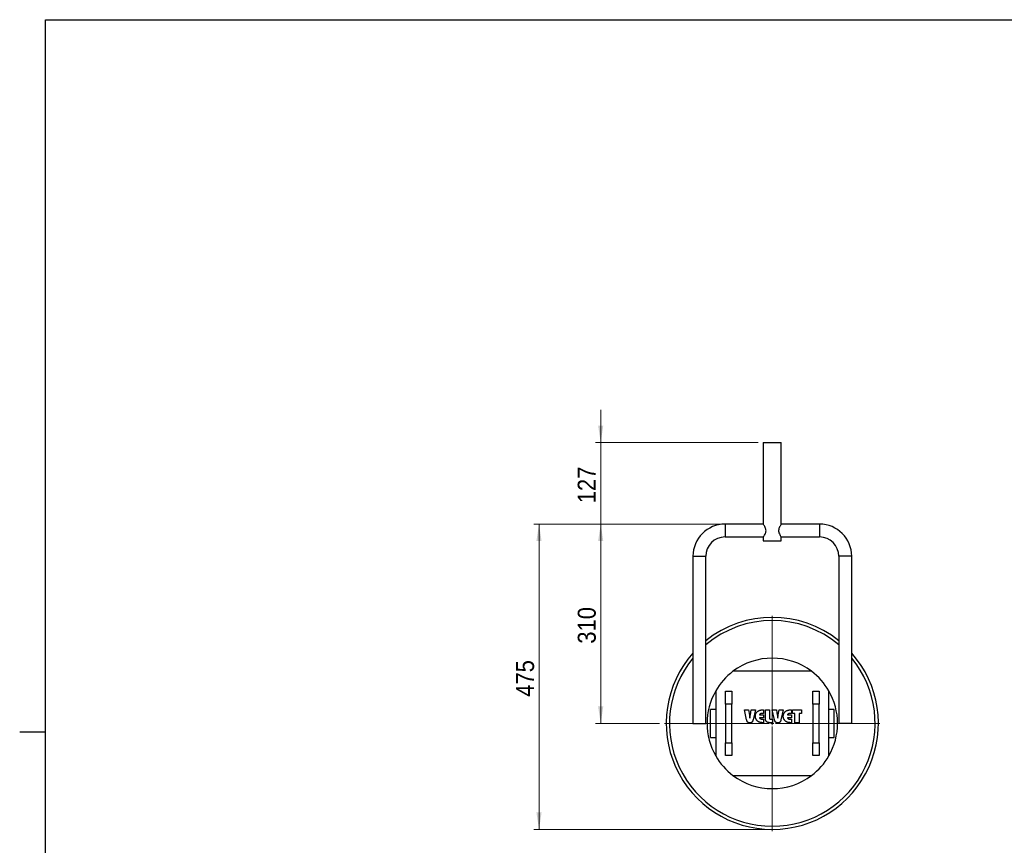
# Model space of a CAD drawing. Header units: millimetres. Extents: x 5 to 415, y 5 to 292.
# Tile 2 of 3: x 5 to 196, y 126 to 287. Entities that reach past the tile are written whole.
import ezdxf

# ---------------------------------------------------------------- set-up
doc = ezdxf.new("R2010")
doc.units = ezdxf.units.MM
doc.linetypes.add('SLD-Continua', pattern=[0])
doc.styles.add('SLDTEXTSTYLE0', font='GOTHIC.TTF', dxfattribs={"width": 0.913})
doc.dimstyles.new('SLDDIMSTYLE0', dxfattribs={"dimtxt": 3.5, "dimasz": 3.302, "dimexe": 0, "dimexo": 0.0625, "dimgap": 0.875, "dimtad": 1, "dimlfac": 8, "dimrnd": 1e-09, "dimzin": 12, "dimdsep": 46, "dimtxsty": 'SLDTEXTSTYLE0', "dimsah": 1, "dimcen": 0.09, "dimadec": 0, "dimazin": 3, "dimtfac": 1, "dimtofl": 0, "dimtmove": 0, "dimatfit": 3, "dimfxl": 1, "dimfrac": 2, "dimtolj": 1, "dimtzin": 12, "dimarcsym": 0})
doc.dimstyles.new('SLDDIMSTYLE1', dxfattribs={"dimtxt": 3.5, "dimasz": 3.302, "dimexe": 0, "dimexo": 0.0625, "dimgap": 0.875, "dimtad": 1, "dimlfac": 8, "dimrnd": 1e-09, "dimzin": 12, "dimdsep": 46, "dimtxsty": 'SLDTEXTSTYLE0', "dimsah": 1, "dimcen": 0.09, "dimadec": 0, "dimazin": 3, "dimtfac": 1, "dimtmove": 0, "dimatfit": 0, "dimfxl": 1, "dimfrac": 2, "dimtolj": 1, "dimtzin": 12, "dimarcsym": 0})

# ---------------------------------------------------------------- blocks, each defined once
blk = doc.blocks.new('_D_8')
at = {"color": 7, "linetype": 'SLD-Continua', "lineweight": 0}
for p, q in [((118, 204.78), (118, 211.13)), ((148.62, 204.78), (117, 204.78)), ((118, 204.78), (118, 188.9)), ((141.18, 188.9), (117, 188.9)), ((118, 188.9), (118, 182.55))]:
    blk.add_line(p, q, dxfattribs=at)
at = {"color": 7, "linetype": 'SLD-Continua', "lineweight": 18}
for points in [[(118, 204.78), (118.5, 208.08), (117.49, 208.08)], [(118, 188.9), (117.49, 185.6), (118.5, 185.6)]]:
    blk.add_solid(points, dxfattribs=at)
at = {"color": 7, "linetype": 'SLD-Continua', "lineweight": 18, "insert": (113.53, 192.96), "char_height": 3.5, "attachment_point": 1, "rotation": 90, "style": 'SLDTEXTSTYLE0'}
blk.add_mtext('127', dxfattribs=at)
blk = doc.blocks.new('_D_9')
at = {"color": 7, "linetype": 'SLD-Continua', "lineweight": 0}
for p, q in [((141.18, 188.9), (117, 188.9)), ((118, 188.9), (118, 150.15)), ((129.43, 150.15), (117, 150.15))]:
    blk.add_line(p, q, dxfattribs=at)
at = {"color": 7, "linetype": 'SLD-Continua', "lineweight": 18}
for points in [[(118, 188.9), (117.49, 185.6), (118.5, 185.6)], [(118, 150.15), (118.5, 153.45), (117.49, 153.45)]]:
    blk.add_solid(points, dxfattribs=at)
at = {"color": 7, "linetype": 'SLD-Continua', "lineweight": 18, "insert": (113.53, 165.65), "char_height": 3.5, "attachment_point": 1, "rotation": 90, "style": 'SLDTEXTSTYLE0'}
blk.add_mtext('310', dxfattribs=at)
blk = doc.blocks.new('_D_10')
at = {"color": 7, "linetype": 'SLD-Continua', "lineweight": 0}
for p, q in [((141.18, 188.9), (105, 188.9)), ((106, 188.9), (106, 129.53)), ((150.37, 129.53), (105, 129.53))]:
    blk.add_line(p, q, dxfattribs=at)
at = {"color": 7, "linetype": 'SLD-Continua', "lineweight": 18}
for points in [[(106, 188.9), (105.49, 185.6), (106.5, 185.6)], [(106, 129.53), (106.5, 132.83), (105.49, 132.83)]]:
    blk.add_solid(points, dxfattribs=at)
at = {"color": 7, "linetype": 'SLD-Continua', "lineweight": 18, "insert": (101.53, 155.33), "char_height": 3.5, "attachment_point": 1, "rotation": 90, "style": 'SLDTEXTSTYLE0'}
blk.add_mtext('475', dxfattribs=at)
blk = doc.blocks.new('SW_CENTERMARKSYMBOL_3')
at = {"color": 0, "linetype": 'SLD-Continua', "lineweight": 18}
for p, q in [((0, 0.625), (0, 20.9375)), ((-0.625, 0), (-20.9375, 0)), ((0, 0), (-0.3125, 0)), ((0, 0), (0, 0.3125)), ((0, 0), (0, -0.3125)), ((0, 0), (0.3125, 0)), ((0.625, 0), (20.9375, 0)), ((0, -0.625), (0, -20.9375))]:
    blk.add_line(p, q, dxfattribs=at)

msp = doc.modelspace()

# ---------------------------------------------------------------- linework, layer by layer
at = {"color": 7, "linetype": 'SLD-Continua', "lineweight": 25}
for p, q in [((10, 10), (10, 287)), ((10, 287), (410, 287)), ((149.6211, 204.776), (149.6211, 188.8913)), ((149.6211, 204.776), (153.1211, 204.776)), ((153.1211, 188.8932), (153.1211, 204.776)), ((149.6211, 188.901), (142.1836, 188.901)), ((142.1836, 188.901), (142.1836, 186.401)), ((160.5586, 188.901), (153.1156, 188.901)), ((160.5586, 188.901), (160.5586, 186.401)), ((142.1836, 186.401), (149.6266, 186.401)), ((149.6211, 186.4087), (149.6211, 185.651)), ((153.1211, 185.651), (153.1211, 186.4106)), ((153.1211, 186.401), (160.5586, 186.401)), ((149.6211, 185.651), (153.1211, 185.651)), ((135.9336, 182.651), (135.9336, 150.151)), ((135.9336, 182.651), (138.4336, 182.651)), ((138.4336, 150.151), (138.4336, 182.651)), ((164.3086, 182.651), (164.3086, 150.151)), ((166.8086, 182.651), (164.3086, 182.651)), ((166.8086, 150.151), (166.8086, 182.651)), ((159.0168, 160.276), (143.7254, 160.276)), ((140.3711, 156.4733), (140.3711, 143.8286)), ((142.2461, 153.901), (142.2461, 156.401)), ((142.2461, 156.401), (143.4961, 156.401)), ((143.4961, 156.401), (143.4961, 153.901)), ((159.2461, 153.901), (159.2461, 156.401)), ((159.2461, 156.401), (160.4961, 156.401)), ((160.4961, 156.401), (160.4961, 153.901)), ((162.3711, 143.8286), (162.3711, 156.4733)), ((143.4961, 153.901), (142.2461, 153.901)), ((142.2461, 153.901), (142.2461, 146.401)), ((143.4961, 146.401), (143.4961, 153.901)), ((160.4961, 153.901), (159.2461, 153.901)), ((159.2461, 153.901), (159.2461, 146.401)), ((160.4961, 146.401), (160.4961, 153.901)), ((140.3711, 152.8697), (139.3711, 152.8697)), ((139.3711, 150.151), (139.3711, 152.8697)), ((145.9379, 152.7861), (146.7361, 152.7861)), ((146.382, 150.8232), (145.9379, 152.7861)), ((146.7361, 152.7861), (146.9109, 151.7839)), ((147.0974, 151.7859), (147.2686, 152.7861)), ((147.2686, 152.7861), (148.0761, 152.7861)), ((148.0761, 152.7861), (147.6227, 150.8232)), ((148.8691, 151.8322), (149.655, 151.8322)), ((149.655, 152.0953), (149.5039, 152.0953)), ((149.5897, 152.7861), (149.655, 152.7861)), ((149.655, 152.7861), (149.655, 152.0953)), ((149.655, 151.8322), (149.655, 151.2401)), ((150.0168, 152.7861), (150.8063, 152.7861)), ((150.0168, 151.1676), (150.0168, 152.7861)), ((150.8063, 152.7861), (150.8063, 151.2221)), ((151.3655, 152.7861), (152.1637, 152.7861)), ((151.8096, 150.8232), (151.3655, 152.7861)), ((152.1637, 152.7861), (152.3385, 151.7839)), ((152.5251, 151.7859), (152.6962, 152.7861)), ((152.6962, 152.7861), (153.5037, 152.7861)), ((153.5037, 152.7861), (153.0504, 150.8232)), ((154.2968, 151.8322), (155.0826, 151.8322)), ((155.0826, 152.0953), (154.9315, 152.0953)), ((155.0174, 152.7861), (155.0826, 152.7861)), ((155.0826, 152.7861), (155.0826, 152.0953)), ((155.0826, 151.8322), (155.0826, 151.2401)), ((155.3129, 152.7861), (157.0234, 152.7861)), ((155.3129, 152.0953), (155.3129, 152.7861)), ((155.7734, 152.0953), (155.3129, 152.0953)), ((155.7734, 150.2861), (155.7734, 152.0953)), ((156.5629, 152.0953), (156.5629, 150.2861)), ((157.0234, 152.0953), (156.5629, 152.0953)), ((157.0234, 152.7861), (157.0234, 152.0953)), ((163.3711, 152.8697), (162.3711, 152.8697)), ((163.3711, 150.151), (163.3711, 152.8697)), ((135.9336, 150.151), (138.4336, 150.151)), ((139.3711, 147.4322), (139.3711, 150.151)), ((146.9926, 151.2164), (146.9998, 151.1589)), ((149.655, 151.2401), (148.8655, 151.2401)), ((149.5039, 150.9769), (149.655, 150.9769)), ((149.655, 150.2861), (149.5897, 150.2861)), ((149.655, 150.9769), (149.655, 150.2861)), ((151.4313, 150.2861), (150.942, 150.2861)), ((151.0551, 150.9769), (151.4313, 150.9769)), ((151.4313, 150.9769), (151.4313, 150.2861)), ((152.4202, 151.2164), (152.4274, 151.1589)), ((155.0826, 151.2401), (154.2932, 151.2401)), ((154.9315, 150.9769), (155.0826, 150.9769)), ((155.0826, 150.2861), (155.0174, 150.2861)), ((155.0826, 150.9769), (155.0826, 150.2861)), ((156.5629, 150.2861), (155.7734, 150.2861)), ((163.3711, 147.4322), (163.3711, 150.151)), ((166.8086, 150.151), (164.3086, 150.151)), ((4.999, 148.5), (10.001, 148.5)), ((139.3711, 147.4322), (140.3711, 147.4322)), ((142.2461, 146.401), (143.4961, 146.401)), ((142.2461, 143.901), (142.2461, 146.401)), ((143.4961, 146.401), (143.4961, 143.901)), ((159.2461, 146.401), (160.4961, 146.401)), ((159.2461, 143.901), (159.2461, 146.401)), ((160.4961, 146.401), (160.4961, 143.901)), ((162.3711, 147.4322), (163.3711, 147.4322)), ((143.4961, 143.901), (142.2461, 143.901)), ((160.4961, 143.901), (159.2461, 143.901)), ((143.7254, 140.026), (159.0168, 140.026))]:
    msp.add_line(p, q, dxfattribs=at)
for centre, radius, start, end in [((142.1836, 182.651), 6.25, 90, 180), ((160.5586, 182.651), 6.25, 0, 90), ((142.1836, 182.651), 3.75, 90, 180), ((160.5586, 182.651), 3.75, 0, 90), ((151.3711, 150.151), 20.625, 51.150805, 128.849195), ((151.3711, 150.151), 20, 49.693597, 130.306403), ((151.3711, 150.151), 20.625, 138.459301, 270), ((151.3711, 150.151), 20, 140.522562, 270), ((151.3711, 150.151), 12.6875, 52.942349, 127.057651), ((151.3711, 150.151), 20.625, 270, 41.540699), ((151.3711, 150.151), 20, 270, 39.477438), ((151.3711, 150.151), 12.6875, 127.057651, 150.111303), ((151.3711, 150.151), 12.6875, 29.888697, 52.942349), ((151.3711, 150.151), 12.6875, 150.111303, 209.888697), ((151.3711, 150.151), 12.6875, 330.111303, 29.888697), ((151.3711, 150.151), 12.6875, 209.888697, 232.942349), ((151.3711, 150.151), 12.6875, 307.057651, 330.111303), ((151.3711, 150.151), 12.6875, 232.942349, 307.057651)]:
    msp.add_arc(centre, radius, start, end, dxfattribs=at)
for points, knots in [([(149.6267, 186.4087), (149.6291, 186.4121), (149.6345, 186.4195), (149.7246, 186.5482), (149.8678, 186.7705), (150.0294, 187.0736), (150.1433, 187.4319), (150.1548, 187.7776), (150.0694, 188.1292), (149.9133, 188.4562), (149.7484, 188.7192), (149.6371, 188.8788), (149.6308, 188.8875), (149.628, 188.8913)], [0, 0, 0, 0, 0.07023379, 0.15501125, 0.24933221, 0.3610332, 0.4474861, 0.53466073, 0.60824405, 0.71726083, 0.82878989, 0.92369852, 1, 1, 1, 1]), ([(153.1156, 188.8932), (153.1132, 188.8898), (153.1078, 188.8824), (153.0176, 188.7537), (152.8744, 188.5314), (152.7129, 188.2283), (152.5989, 187.87), (152.5875, 187.5243), (152.6728, 187.1727), (152.8289, 186.8458), (152.9938, 186.5827), (153.1052, 186.4231), (153.1115, 186.4145), (153.1143, 186.4106)], [0, 0, 0, 0, 0.07023379, 0.15501125, 0.24933221, 0.3610332, 0.4474861, 0.53466073, 0.60824405, 0.71726083, 0.82878989, 0.92369852, 1, 1, 1, 1]), ([(146.9109, 151.7839), (146.9122, 151.7758), (146.9158, 151.7553), (146.922, 151.7178), (146.9296, 151.6669), (146.9387, 151.6026), (146.9502, 151.525), (146.9629, 151.434), (146.9773, 151.3297), (146.9873, 151.2557), (146.9926, 151.2164)], [0, 0, 0, 0, 0.042742, 0.10906555, 0.19883301, 0.31205265, 0.44885489, 0.60911214, 0.79282668, 1, 1, 1, 1]), ([(146.9998, 151.1589), (147.013, 151.2463), (147.0403, 151.4257), (147.0689, 151.605), (147.0836, 151.697)], [0, 0, 0, 0, 0.48690311, 1, 1, 1, 1]), ([(147.0836, 151.697), (147.0851, 151.7078), (147.0877, 151.7272), (147.0919, 151.7527), (147.095, 151.7715), (147.0968, 151.7818), (147.0974, 151.7859)], [0, 0, 0, 0, 0.36344061, 0.65261841, 0.86104736, 1, 1, 1, 1]), ([(148.0761, 151.5377), (148.0763, 151.5641), (148.0769, 151.6165), (148.0847, 151.6942), (148.0957, 151.7704), (148.1117, 151.8451), (148.1325, 151.9181), (148.1569, 151.9899), (148.1871, 152.0597), (148.2209, 152.1281), (148.2587, 152.1943), (148.3009, 152.2577), (148.3475, 152.3179), (148.3972, 152.3755), (148.4508, 152.4301), (148.5081, 152.4817), (148.5694, 152.5302), (148.6128, 152.5599), (148.6348, 152.5749)], [0, 0, 0, 0, 0.06441749, 0.1278296, 0.19039644, 0.25239902, 0.31408777, 0.37557921, 0.43740386, 0.49948957, 0.56167659, 0.62349134, 0.68521551, 0.74717153, 0.8092671, 0.87174025, 0.93515236, 1, 1, 1, 1]), ([(148.6348, 150.4974), (148.613, 150.5124), (148.5699, 150.542), (148.5091, 150.5907), (148.4518, 150.6421), (148.3983, 150.6968), (148.3483, 150.7542), (148.3027, 150.8151), (148.2603, 150.8785), (148.2218, 150.9447), (148.1876, 151.0133), (148.1574, 151.0836), (148.1324, 151.1554), (148.1117, 151.2288), (148.0957, 151.3039), (148.0847, 151.3805), (148.0769, 151.4585), (148.0763, 151.5111), (148.0761, 151.5377)], [0, 0, 0, 0, 0.06437995, 0.12734153, 0.18969294, 0.25166751, 0.31350281, 0.37518581, 0.43688011, 0.49915466, 0.56167903, 0.62338321, 0.68528607, 0.74685461, 0.80914454, 0.8720023, 0.93529084, 1, 1, 1, 1]), ([(148.6348, 152.5749), (148.6629, 152.592), (148.7207, 152.6271), (148.8167, 152.6691), (148.9219, 152.7049), (149.0365, 152.7345), (149.1607, 152.7584), (149.2951, 152.774), (149.4391, 152.7848), (149.5385, 152.7857), (149.5897, 152.7861)], [0, 0, 0, 0, 0.09947454, 0.20465818, 0.31653871, 0.43556538, 0.56283969, 0.69924577, 0.84486423, 1, 1, 1, 1]), ([(149.5039, 152.0953), (149.4818, 152.0951), (149.4389, 152.0947), (149.3767, 152.0922), (149.3186, 152.0877), (149.2647, 152.0809), (149.2151, 152.0729), (149.1698, 152.0627), (149.1287, 152.0504), (149.08, 152.0322), (149.0246, 152.0024), (148.965, 151.9562), (148.912, 151.8992), (148.8837, 151.8549), (148.8691, 151.8322)], [0, 0, 0, 0, 0.09137385, 0.17714393, 0.25742841, 0.33236133, 0.40129015, 0.46520457, 0.52435845, 0.57815667, 0.68018493, 0.7831747, 0.88841916, 1, 1, 1, 1]), ([(152.3385, 151.7839), (152.3399, 151.7758), (152.3434, 151.7553), (152.3496, 151.7178), (152.3572, 151.6669), (152.3663, 151.6026), (152.3778, 151.525), (152.3905, 151.434), (152.405, 151.3297), (152.4149, 151.2557), (152.4202, 151.2164)], [0, 0, 0, 0, 0.042742, 0.10906555, 0.19883301, 0.31205265, 0.44885489, 0.60911214, 0.79282668, 1, 1, 1, 1]), ([(152.4274, 151.1589), (152.4407, 151.2463), (152.4679, 151.4257), (152.4965, 151.605), (152.5112, 151.697)], [0, 0, 0, 0, 0.48690311, 1, 1, 1, 1]), ([(152.5112, 151.697), (152.5127, 151.7078), (152.5154, 151.7272), (152.5195, 151.7527), (152.5227, 151.7715), (152.5244, 151.7818), (152.5251, 151.7859)], [0, 0, 0, 0, 0.36344061, 0.65261841, 0.86104736, 1, 1, 1, 1]), ([(153.5037, 151.5377), (153.504, 151.5641), (153.5046, 151.6165), (153.5123, 151.6942), (153.5234, 151.7704), (153.5393, 151.8451), (153.5601, 151.9181), (153.5845, 151.9899), (153.6147, 152.0597), (153.6485, 152.1281), (153.6864, 152.1943), (153.7286, 152.2577), (153.7751, 152.3179), (153.8249, 152.3755), (153.8785, 152.4301), (153.9357, 152.4817), (153.997, 152.5302), (154.0404, 152.5599), (154.0624, 152.5749)], [0, 0, 0, 0, 0.06441749, 0.1278296, 0.19039644, 0.25239902, 0.31408777, 0.37557921, 0.43740386, 0.49948957, 0.56167659, 0.62349134, 0.68521551, 0.74717153, 0.8092671, 0.87174025, 0.93515236, 1, 1, 1, 1]), ([(154.0624, 150.4974), (154.0406, 150.5124), (153.9975, 150.542), (153.9367, 150.5907), (153.8795, 150.6421), (153.826, 150.6968), (153.7759, 150.7542), (153.7303, 150.8151), (153.6879, 150.8785), (153.6494, 150.9447), (153.6152, 151.0133), (153.5851, 151.0836), (153.5601, 151.1554), (153.5393, 151.2288), (153.5234, 151.3039), (153.5124, 151.3805), (153.5045, 151.4585), (153.504, 151.5111), (153.5037, 151.5377)], [0, 0, 0, 0, 0.06437995, 0.12734153, 0.18969294, 0.25166751, 0.31350281, 0.37518581, 0.43688011, 0.49915466, 0.56167903, 0.62338321, 0.68528607, 0.74685461, 0.80914454, 0.8720023, 0.93529084, 1, 1, 1, 1]), ([(154.0624, 152.5749), (154.0905, 152.592), (154.1483, 152.6271), (154.2443, 152.6691), (154.3495, 152.7049), (154.4641, 152.7345), (154.5884, 152.7584), (154.7227, 152.774), (154.8668, 152.7848), (154.9661, 152.7857), (155.0174, 152.7861)], [0, 0, 0, 0, 0.09947454, 0.20465818, 0.31653871, 0.43556538, 0.56283969, 0.69924577, 0.84486423, 1, 1, 1, 1]), ([(154.9315, 152.0953), (154.9094, 152.0951), (154.8666, 152.0947), (154.8043, 152.0922), (154.7462, 152.0877), (154.6924, 152.0809), (154.6427, 152.0729), (154.5974, 152.0627), (154.5564, 152.0504), (154.5076, 152.0322), (154.4522, 152.0024), (154.3926, 151.9562), (154.3397, 151.8992), (154.3113, 151.8549), (154.2968, 151.8322)], [0, 0, 0, 0, 0.09137385, 0.17714393, 0.25742841, 0.33236133, 0.40129015, 0.46520457, 0.52435845, 0.57815667, 0.68018493, 0.7831747, 0.88841916, 1, 1, 1, 1]), ([(146.9998, 150.2532), (146.979, 150.2536), (146.9385, 150.2543), (146.8794, 150.2607), (146.8235, 150.2706), (146.7714, 150.2859), (146.7224, 150.3041), (146.6767, 150.3267), (146.6352, 150.3543), (146.5963, 150.3853), (146.5613, 150.422), (146.5282, 150.4634), (146.4974, 150.51), (146.4697, 150.5626), (146.4441, 150.6202), (146.4205, 150.6829), (146.3993, 150.7511), (146.3879, 150.7987), (146.382, 150.8232)], [0, 0, 0, 0, 0.06703754, 0.13106185, 0.19188112, 0.25006723, 0.30632162, 0.36080112, 0.41440119, 0.46715365, 0.52119239, 0.57792168, 0.6382779, 0.70169593, 0.76961272, 0.84180985, 0.91834643, 1, 1, 1, 1]), ([(147.6227, 150.8232), (147.6168, 150.7987), (147.6054, 150.7511), (147.5842, 150.6829), (147.5605, 150.6202), (147.5352, 150.5624), (147.5067, 150.5104), (147.4766, 150.4632), (147.4434, 150.4218), (147.4079, 150.3855), (147.369, 150.3541), (147.327, 150.3269), (147.2813, 150.3041), (147.232, 150.2857), (147.1791, 150.2706), (147.1224, 150.2607), (147.0623, 150.2543), (147.021, 150.2536), (146.9998, 150.2532)], [0, 0, 0, 0, 0.08123303, 0.15737542, 0.22920072, 0.29676772, 0.36012072, 0.41986462, 0.47630174, 0.53044745, 0.58292822, 0.63671404, 0.69091296, 0.74687762, 0.8058238, 0.86741349, 0.93165598, 1, 1, 1, 1]), ([(149.5897, 150.2861), (149.5385, 150.2866), (149.4391, 150.2874), (149.2951, 150.2984), (149.1608, 150.3134), (149.0364, 150.3366), (148.9219, 150.3664), (148.8166, 150.402), (148.7207, 150.4447), (148.6629, 150.4801), (148.6348, 150.4974)], [0, 0, 0, 0, 0.15508681, 0.30065931, 0.4369602, 0.56409813, 0.68308723, 0.79493245, 0.90029623, 1, 1, 1, 1]), ([(148.8655, 151.2401), (148.8797, 151.2173), (148.9075, 151.1728), (148.9602, 151.1158), (149.0195, 151.0691), (149.0754, 151.0396), (149.1244, 151.0213), (149.1659, 151.0096), (149.2117, 150.9992), (149.2619, 150.9914), (149.3162, 150.9845), (149.3748, 150.98), (149.4379, 150.9776), (149.4814, 150.9771), (149.5039, 150.9769)], [0, 0, 0, 0, 0.11013906, 0.21528571, 0.3171174, 0.41917037, 0.47331273, 0.5319223, 0.5961498, 0.66606502, 0.74055982, 0.82107677, 0.90775238, 1, 1, 1, 1]), ([(150.942, 150.2861), (150.904, 150.2869), (150.8301, 150.2883), (150.7232, 150.2978), (150.6239, 150.3148), (150.5324, 150.3382), (150.4481, 150.3679), (150.3718, 150.4048), (150.3032, 150.449), (150.2419, 150.4995), (150.1885, 150.5578), (150.1424, 150.6233), (150.1033, 150.6961), (150.0715, 150.7764), (150.0468, 150.8639), (150.0298, 150.9587), (150.0187, 151.0608), (150.0175, 151.1312), (150.0168, 151.1676)], [0, 0, 0, 0, 0.077545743, 0.150467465, 0.218483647, 0.282670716, 0.34274571, 0.400207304, 0.455020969, 0.50857371, 0.561697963, 0.615555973, 0.671479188, 0.72976326, 0.791100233, 0.856427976, 0.925943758, 1, 1, 1, 1]), ([(150.8063, 151.2221), (150.8071, 151.2027), (150.8086, 151.1661), (150.8194, 151.1147), (150.8394, 151.0715), (150.8665, 151.0355), (150.9031, 151.0089), (150.9468, 150.9897), (150.9985, 150.9786), (151.0355, 150.9775), (151.0551, 150.9769)], [0, 0, 0, 0, 0.14515742, 0.27385716, 0.38966368, 0.49833881, 0.60725541, 0.7236982, 0.8536485, 1, 1, 1, 1]), ([(152.4274, 150.2532), (152.4067, 150.2536), (152.3661, 150.2543), (152.307, 150.2607), (152.2512, 150.2706), (152.1991, 150.2859), (152.15, 150.3041), (152.1043, 150.3267), (152.0628, 150.3543), (152.0239, 150.3853), (151.9889, 150.422), (151.9558, 150.4634), (151.925, 150.51), (151.8973, 150.5626), (151.8718, 150.6202), (151.8481, 150.6829), (151.8269, 150.7511), (151.8155, 150.7987), (151.8096, 150.8232)], [0, 0, 0, 0, 0.067037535, 0.131061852, 0.191881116, 0.250067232, 0.306321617, 0.360801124, 0.414401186, 0.467153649, 0.521192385, 0.577921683, 0.638277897, 0.701695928, 0.769612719, 0.841809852, 0.918346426, 1, 1, 1, 1]), ([(153.0504, 150.8232), (153.0445, 150.7987), (153.0331, 150.7511), (153.0119, 150.6829), (152.9882, 150.6202), (152.9628, 150.5624), (152.9343, 150.5104), (152.9042, 150.4632), (152.8711, 150.4218), (152.8355, 150.3855), (152.7966, 150.3541), (152.7547, 150.3269), (152.7089, 150.3041), (152.6596, 150.2857), (152.6067, 150.2706), (152.55, 150.2607), (152.4899, 150.2543), (152.4487, 150.2536), (152.4274, 150.2532)], [0, 0, 0, 0, 0.081233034, 0.157375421, 0.229200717, 0.296767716, 0.360120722, 0.41986462, 0.476301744, 0.530447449, 0.58292822, 0.636714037, 0.690912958, 0.746877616, 0.805823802, 0.867413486, 0.931655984, 1, 1, 1, 1]), ([(155.0174, 150.2861), (154.9661, 150.2866), (154.8668, 150.2874), (154.7227, 150.2984), (154.5884, 150.3134), (154.4641, 150.3366), (154.3495, 150.3664), (154.2442, 150.402), (154.1483, 150.4447), (154.0905, 150.4801), (154.0624, 150.4974)], [0, 0, 0, 0, 0.15508681, 0.30065931, 0.4369602, 0.56409813, 0.68308723, 0.79493245, 0.90029623, 1, 1, 1, 1]), ([(154.2932, 151.2401), (154.3074, 151.2173), (154.3351, 151.1728), (154.3879, 151.1158), (154.4472, 151.0691), (154.503, 151.0396), (154.552, 151.0213), (154.5935, 151.0096), (154.6393, 150.9992), (154.6895, 150.9914), (154.7438, 150.9845), (154.8025, 150.98), (154.8655, 150.9776), (154.9091, 150.9771), (154.9315, 150.9769)], [0, 0, 0, 0, 0.11013906, 0.21528571, 0.3171174, 0.41917037, 0.47331273, 0.5319223, 0.5961498, 0.66606502, 0.74055982, 0.82107677, 0.90775238, 1, 1, 1, 1])]:
    msp.add_open_spline(points, degree=3, knots=knots, dxfattribs=at)

# ---------------------------------------------------------------- block references
at = {"color": 7, "linetype": 'Continuous', "lineweight": 0}
msp.add_blockref('SW_CENTERMARKSYMBOL_3', (151.3711, 150.151), dxfattribs=at)

# ---------------------------------------------------------------- dimensions: what is measured, and where the dimension line sits
at = {"color": 7, "linetype": 'SLD-Continua', "lineweight": 18}
for base, p1, p2, dimstyle, picture, middle in [((117.9961, 188.901), (149.6211, 204.776), (142.1836, 188.901), 'SLDDIMSTYLE1', '_D_8', (117.9961, 196.8385)), ((105.9961, 129.526), (142.1836, 188.901), (151.3711, 129.526), 'SLDDIMSTYLE0', '_D_10', (105.9961, 159.2135)), ((117.9961, 150.151), (142.1836, 188.901), (130.4336, 150.151), 'SLDDIMSTYLE0', '_D_9', (117.9961, 169.526))]:
    dim = msp.add_linear_dim(base=base, p1=p1, p2=p2, angle=90, dimstyle=dimstyle, dxfattribs=at)
    dim.commit()
    dim.dimension.update_dxf_attribs({"geometry": picture, "text_midpoint": middle, "dimtype": 160})

doc.saveas('drawing.dxf')
